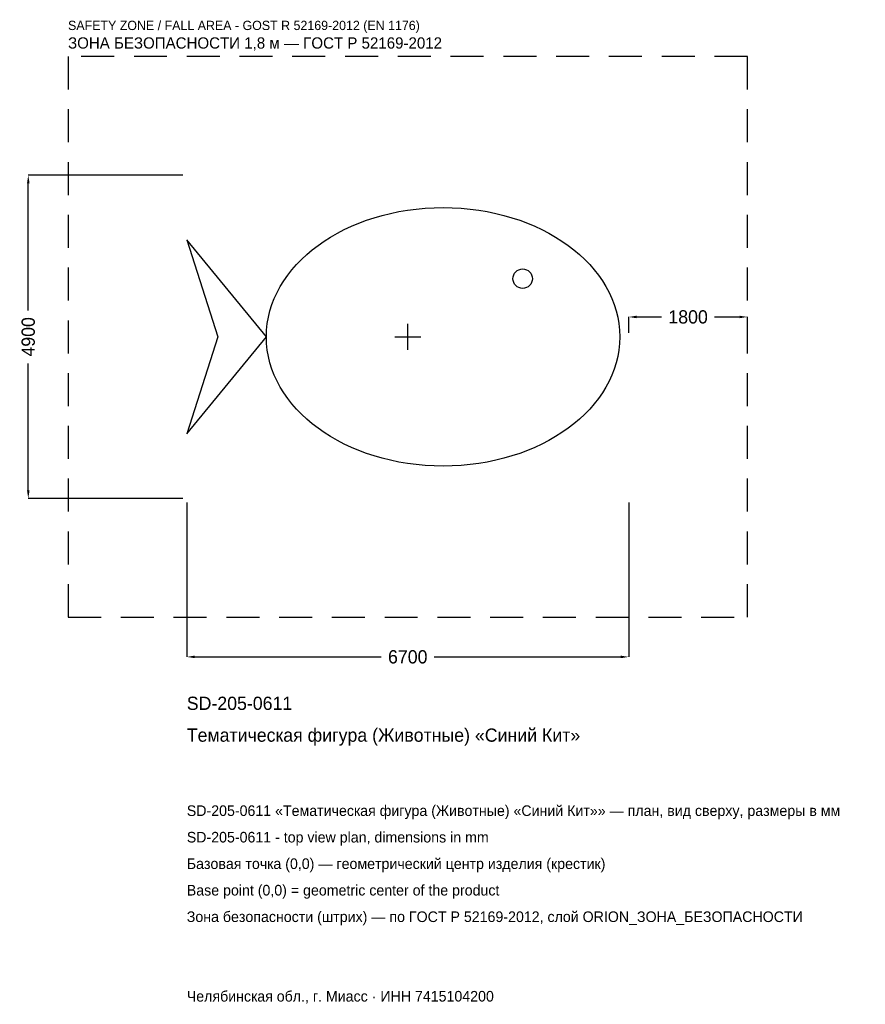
# Model space of a CAD drawing. Header units: metres. Extents: x -5883 to 6937, y -10121 to 4809.
import ezdxf

# ---------------------------------------------------------------- set-up
doc = ezdxf.new("R2010")
doc.units = ezdxf.units.M
doc.linetypes.add('DASHED', pattern=[800, 500, -300])
for name, color, linetype in [('ЗСК_ДАННЫЕ', 3, 'Continuous'), ('ЗСК_ЗОНА_БЕЗОПАСНОСТИ', 1, 'Continuous'), ('ЗСК_КОНТУР', 7, 'Continuous'), ('ЗСК_РАЗМЕРЫ', 8, 'Continuous')]:
    doc.layers.add(name, color=color, linetype=linetype)
doc.dimstyles.new('ORION', dxfattribs={"dimtxt": 201, "dimasz": 120.6, "dimexe": 1.25, "dimexo": 60.3, "dimtad": 1, "dimdec": 0, "dimcen": 2.5, "dimazin": 3, "dimtfac": 1, "dimtmove": 0, "dimatfit": 3})

# ---------------------------------------------------------------- blocks, each defined once
blk = doc.blocks.new('_CLOSEDFILLED')
at = {"color": 0, "linetype": 'BYBLOCK'}
blk.add_solid([(-1, 0.16), (0, 0), (-1, -0.16)], dxfattribs=at)
blk = doc.blocks.new('*D1')
for p, q in [((-3350, -2510.3), (-3350, -4853)), ((3350, -2510.3), (3350, -4853)), ((-3229.4, -4853), (-402, -4853)), ((402, -4853), (3229.4, -4853))]:
    blk.add_line(p, q)
at = {"layer": 'Defpoints'}
for p in [(-3350, -2450), (3350, -2450), (-3350, -4853)]:
    blk.add_point(p, dxfattribs=at)
at = {"layer": 'ЗСК_РАЗМЕРЫ', "xscale": 120.6, "yscale": 120.6, "rotation": 180}
blk.add_blockref('_CLOSEDFILLED', (-3350, -4853), dxfattribs=at)
at = {"layer": 'ЗСК_РАЗМЕРЫ', "xscale": 120.6, "yscale": 120.6}
blk.add_blockref('_CLOSEDFILLED', (3350, -4853), dxfattribs=at)
at = {"layer": 'ЗСК_РАЗМЕРЫ', "insert": (0, -4853), "char_height": 201, "attachment_point": 5}
blk.add_mtext('6700', dxfattribs=at)
blk = doc.blocks.new('*D2')
for p, q in [((-3410.3, 2450), (-5753, 2450)), ((-5753, 402), (-5753, 2329.4)), ((-5753, -2329.4), (-5753, -402)), ((-3410.3, -2450), (-5753, -2450))]:
    blk.add_line(p, q)
at = {"layer": 'Defpoints'}
for p in [(-3350, 2450), (-5753, -2450), (-3350, -2450)]:
    blk.add_point(p, dxfattribs=at)
at = {"layer": 'ЗСК_РАЗМЕРЫ', "xscale": 120.6, "yscale": 120.6}
for p, rotation in [((-5753, 2450), 90), ((-5753, -2450), 270)]:
    blk.add_blockref('_CLOSEDFILLED', p, dxfattribs=dict(at, rotation=rotation))
at = {"layer": 'ЗСК_РАЗМЕРЫ', "insert": (-5753, 0), "char_height": 201, "attachment_point": 5, "rotation": 90}
blk.add_mtext('4900', dxfattribs=at)
blk = doc.blocks.new('*D3')
for p, q in [((3350, 60.3), (3350, 301.5)), ((3470.6, 301.5), (3848, 301.5)), ((4652, 301.5), (5029.4, 301.5)), ((5150, 60.3), (5150, 301.5))]:
    blk.add_line(p, q)
at = {"layer": 'Defpoints'}
for p in [(3350, 301.5), (3350, 0), (5150, 0)]:
    blk.add_point(p, dxfattribs=at)
at = {"layer": 'ЗСК_РАЗМЕРЫ', "xscale": 120.6, "yscale": 120.6, "rotation": 180}
blk.add_blockref('_CLOSEDFILLED', (3350, 301.5), dxfattribs=at)
at = {"layer": 'ЗСК_РАЗМЕРЫ', "xscale": 120.6, "yscale": 120.6}
blk.add_blockref('_CLOSEDFILLED', (5150, 301.5), dxfattribs=at)
at = {"layer": 'ЗСК_РАЗМЕРЫ', "insert": (4250, 301.5), "char_height": 201, "attachment_point": 5}
blk.add_mtext('1800', dxfattribs=at)
blk = doc.blocks.new('ОРИОН SD-205-0611 Тематическая фигура (Животные) Синий Кит')
at = {"layer": 'ЗСК_ЗОНА_БЕЗОПАСНОСТИ', "linetype": 'DASHED'}
blk.add_lwpolyline([(-5150, -4250), (5150, -4250), (5150, 4250), (-5150, 4250)], close=True, dxfattribs=at)
at = {"layer": 'ЗСК_КОНТУР'}
blk.add_lwpolyline([(-2144, 0), (-3350, 1470), (-2881, 0), (-3350, -1470), (-2144, 0)], close=True, dxfattribs=at)
blk.add_circle((1742, 882), 147, dxfattribs=at)
blk.add_ellipse((536, 0), major_axis=(2680, 0), ratio=0.7313433, dxfattribs=at)
at = {"layer": 'ЗСК_РАЗМЕРЫ'}
for p, q in [((0, -196), (0, 196)), ((-196, 0), (196, 0))]:
    blk.add_line(p, q, dxfattribs=at)
at = {"layer": 'ЗСК_ДАННЫЕ'}
for tag, p in [('АРТИКУЛ', (-3350, -5657)), ('НАИМЕНОВАНИЕ', (-3350, -6139.4))]:
    blk.add_attdef(tag, p, '', height=201, dxfattribs=at)
at = {"layer": 'ЗСК_ДАННЫЕ', "flags": 1}
for tag, p in [('ПРОИЗВОДИТЕЛЬ', (-3350, -6621.8)), ('ТЕЛЕФОН', (-3350, -7104.2)), ('САЙТ', (-3350, -8069)), ('АДРЕС', (-3350, -8551.4)), ('РЕКВИЗИТЫ', (-3350, -9033.8)), ('ГАБАРИТЫ', (-3350, -9516.2)), ('ЗОНА_БЕЗОПАСНОСТИ', (-3350, -9998.6))]:
    blk.add_attdef(tag, p, '', height=201, dxfattribs=at)
at = {"layer": 'ЗСК_ЗОНА_БЕЗОПАСНОСТИ', "color": 1}
for s, height, p in [('SAFETY ZONE / FALL AREA - GOST R 52169-2012 (EN 1176)', 140.7, (-5150, 4652)), ('ЗОНА БЕЗОПАСНОСТИ 1,8 м — ГОСТ Р 52169-2012', 170.85, (-5150, 4370.6))]:
    blk.add_text(s, height=height, dxfattribs=at).set_placement(p)
at = {"layer": 'ЗСК_РАЗМЕРЫ'}
dim = blk.add_linear_dim(base=(-5753, -2450), p1=(-3350, -2450), p2=(-3350, 2450), angle=90, dimstyle='ORION', dxfattribs=at)
dim.commit()
dim.dimension.update_dxf_attribs({"geometry": '*D2', "text_midpoint": (-5753, 0)})
for base, p1, p2, picture, middle in [((3350, 301.5), (3350, 0), (5150, 0), '*D3', (4250, 301.5)), ((-3350, -4853), (-3350, -2450), (3350, -2450), '*D1', (0, -4853))]:
    dim = blk.add_linear_dim(base=base, p1=p1, p2=p2, dimstyle='ORION', dxfattribs=at)
    dim.commit()
    dim.dimension.update_dxf_attribs({"geometry": picture, "text_midpoint": middle})

msp = doc.modelspace()

# ---------------------------------------------------------------- block references
msp.add_blockref('ОРИОН SD-205-0611 Тематическая фигура (Животные) Синий Кит', (0, 0)).add_auto_attribs({'АРТИКУЛ': 'SD-205-0611', 'НАИМЕНОВАНИЕ': 'Тематическая фигура (Животные) «Синий Кит»'})

# ---------------------------------------------------------------- texts
at = {"layer": 'ЗСК_ДАННЫЕ', "color": 3}
for s, p in [('SD-205-0611 «Тематическая фигура (Животные) «Синий Кит»» — план, вид сверху, размеры в мм', (-3350, -7265)), ('SD-205-0611 - top view plan, dimensions in mm', (-3350, -7667)), ('Челябинская обл., г. Миасс · ИНН 7415104200', (-3350, -10079))]:
    msp.add_text(s, height=160.8, dxfattribs=at).set_placement(p)
at = {"layer": 'ЗСК_ДАННЫЕ', "color": 7}
for s, p in [('Базовая точка (0,0) — геометрический центр изделия (крестик)', (-3350, -8069)), ('Base point (0,0) = geometric center of the product', (-3350, -8471))]:
    msp.add_text(s, height=160.8, dxfattribs=at).set_placement(p)
at = {"layer": 'ЗСК_ДАННЫЕ', "color": 1}
msp.add_text('Зона безопасности (штрих) — по ГОСТ Р 52169-2012, слой ORION_ЗОНА_БЕЗОПАСНОСТИ', height=160.8, dxfattribs=at).set_placement((-3350, -8873))

doc.saveas('drawing.dxf')
